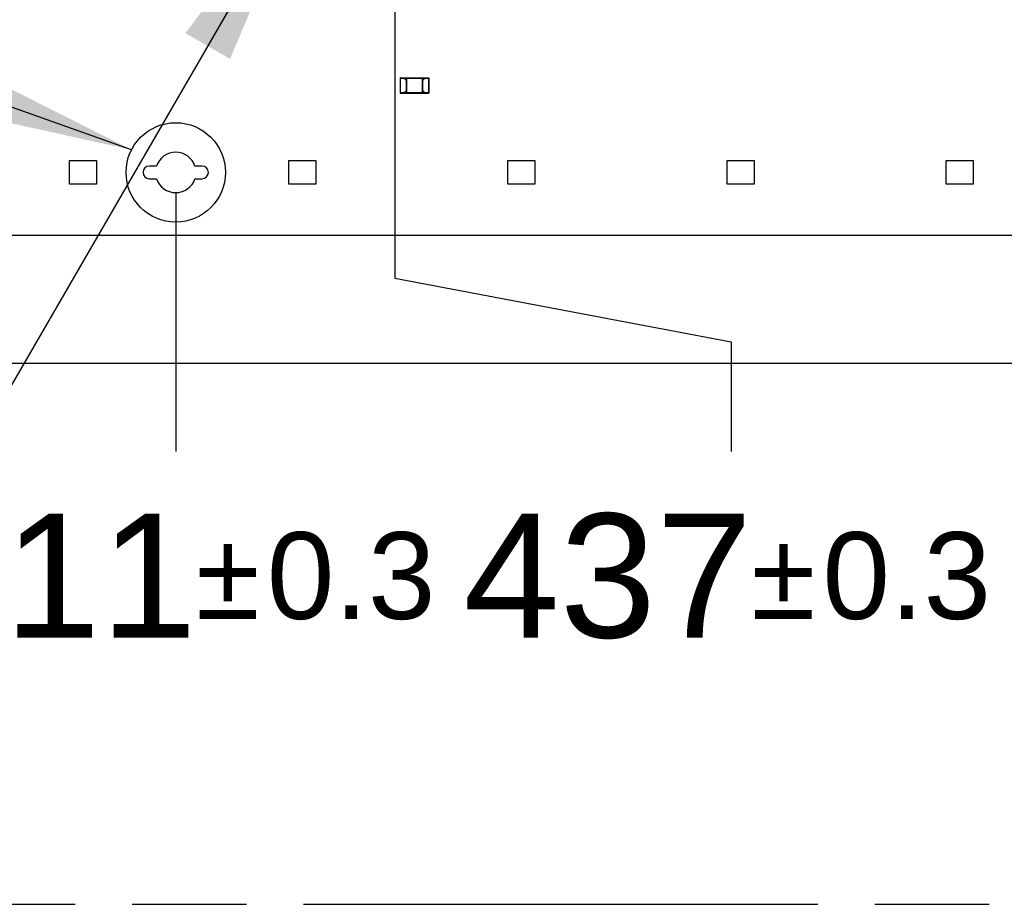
# Model space of a CAD drawing. Header units: millimetres. Extents: x 0 to 210, y 0 to 297.
# Tile 11 of 27: x 123 to 139, y 133 to 148. Entities that reach past the tile are written whole.
import ezdxf
from ezdxf.enums import TextEntityAlignment as Align

# ---------------------------------------------------------------- set-up
doc = ezdxf.new("R2010")
doc.units = ezdxf.units.MM
doc.header["$LTSCALE"] = 19.36
doc.linetypes.add('CENTER', pattern=[0.6, 0.375, -0.075, 0.075, -0.075])
doc.linetypes.add('PHANTOM', pattern=[0.8, 0.45, -0.05, 0.1, -0.05, 0.1, -0.05])
doc.layers.get('0').update_dxf_attribs({"linetype": 'CONTINUOUS'})
for name, color, linetype in [('DEFAULT_3', 7, 'PHANTOM'), ('Z_DIM_2D', 7, 'CONTINUOUS'), ('Z_NOTICE', 7, 'CONTINUOUS')]:
    doc.layers.add(name, color=color, linetype=linetype)
doc.styles.get("Standard").update_dxf_attribs({"font": 'txt', "width": 0.7})
doc.styles.add('TEXTSTYLE_3', font='helveticaneueltw1g-ltcn.otf')
doc.styles.add('TEXTSTYLE_4', font='gdt', dxfattribs={"width": 0.7})
doc.dimstyles.new('DIMSTYLE_5', dxfattribs={"dimtxt": 2.1, "dimasz": 3.5, "dimexe": 1.5, "dimexo": 0, "dimgap": 0.525, "dimtad": 0, "dimtih": 1, "dimtoh": 1, "dimdec": 3, "dimlfac": 7.000007, "dimdsep": 46, "dimtxsty": 'TEXTSTYLE_3', "dimblk": '_FILLED', "dimblk1": '_FILLED', "dimblk2": '_FILLED', "dimcen": 0.09, "dimclrt": 5, "dimadec": 3, "dimazin": 2, "dimtol": 1, "dimtp": 0.3, "dimtm": 0.3, "dimtfac": 1, "dimtdec": 3, "dimtofl": 0, "dimtmove": 0, "dimatfit": 3, "dimldrblk": '_FILLED', "dimfxl": 0, "dimtolj": 1, "dimarcsym": 0})
doc.dimstyles.new('DIMSTYLE_7', dxfattribs={"dimtxt": 2.1, "dimasz": 3.5, "dimexe": 1.5, "dimexo": 0, "dimgap": 0.525, "dimtad": 0, "dimtih": 1, "dimtoh": 1, "dimlfac": 7.000007, "dimdsep": 46, "dimtxsty": 'TEXTSTYLE_3', "dimblk": '_FILLED', "dimblk1": '_FILLED', "dimblk2": '_FILLED', "dimcen": 0.09, "dimclrt": 5, "dimazin": 2, "dimtol": 1, "dimtp": 0.3, "dimtm": 0.3, "dimtfac": 1, "dimtofl": 0, "dimtmove": 0, "dimatfit": 3, "dimldrblk": '_FILLED', "dimfxl": 0, "dimtolj": 1, "dimarcsym": 0})
doc.dimstyles.get("Standard").update_dxf_attribs({"dimtxt": 3.5, "dimasz": 3.5, "dimexe": 1.5, "dimexo": 0, "dimtad": 1, "dimdec": 3, "dimdsep": 46, "dimtxsty": 'Standard', "dimblk": '_FILLED', "dimblk1": '_FILLED', "dimblk2": '_FILLED', "dimcen": 0.09, "dimclrt": 5, "dimadec": 3, "dimazin": 2, "dimtol": 1, "dimtp": 0.001, "dimtm": 0.001, "dimtfac": 1, "dimtdec": 3, "dimtofl": 0, "dimtmove": 0, "dimatfit": 3, "dimldrblk": '_FILLED', "dimfxl": 0, "dimtolj": 1, "dimarcsym": 0})

# ---------------------------------------------------------------- blocks, each defined once
blk = doc.blocks.new('*D15')
at = {"layer": 'Z_DIM_2D', "color": 2, "linetype": 'Continuous', "transparency": 16777216}
blk.add_line((125.402, 144.732), (125.402, 140.347), dxfattribs=at)
at = {"layer": 'Z_DIM_2D', "color": 5, "linetype": 'Continuous', "transparency": 16777216}
for s, height, style, p in [('411', 2.1, 'TEXTSTYLE_3', (123.311, 137.197)), ('`', 1.47, 'TEXTSTYLE_4', (126.284, 137.512)), ('0.3', 1.47, 'TEXTSTYLE_3', (128.375, 137.512))]:
    blk.add_text(s, height=height, dxfattribs=dict(at, style=style)).set_placement(p, align=Align.CENTER)
blk = doc.blocks.new('_FILLED')
at = {"color": 0, "linetype": 'ByBlock'}
blk.add_solid([(0, 0), (-1, 0.125), (-1, -0.125)], dxfattribs=at)
blk = doc.blocks.new('_NONE')
blk = doc.blocks.new('*D16')
at = {"layer": 'Z_DIM_2D', "color": 2, "linetype": 'Continuous', "transparency": 16777216}
for p, q in [((129.117, 150.446), (129.117, 143.285)), ((129.117, 143.285), (134.817, 142.207)), ((134.817, 142.207), (134.817, 140.347))]:
    blk.add_line(p, q, dxfattribs=at)
at = {"layer": 'Z_DIM_2D', "color": 5, "linetype": 'Continuous', "transparency": 16777216}
for s, height, style, p in [('437', 2.1, 'TEXTSTYLE_3', (132.725, 137.197)), ('`', 1.47, 'TEXTSTYLE_4', (135.698, 137.512)), ('0.3', 1.47, 'TEXTSTYLE_3', (137.79, 137.512))]:
    blk.add_text(s, height=height, dxfattribs=dict(at, style=style)).set_placement(p, align=Align.CENTER)
blk = doc.blocks.new('*D17')
at = {"layer": 'Z_DIM_2D', "color": 2, "linetype": 'Continuous', "transparency": 16777216}
for p, q in [((140.545, 147.589), (140.545, 143.014)), ((140.545, 143.014), (144.826, 142.394)), ((144.826, 142.394), (144.826, 140.347))]:
    blk.add_line(p, q, dxfattribs=at)
at = {"layer": 'Z_DIM_2D', "color": 5, "linetype": 'Continuous', "transparency": 16777216}
for s, height, style, p in [('517', 2.1, 'TEXTSTYLE_3', (142.735, 137.197)), ('`', 1.47, 'TEXTSTYLE_4', (145.708, 137.512)), ('0.3', 1.47, 'TEXTSTYLE_3', (147.799, 137.512))]:
    blk.add_text(s, height=height, dxfattribs=dict(at, style=style)).set_placement(p, align=Align.CENTER)

msp = doc.modelspace()

# ---------------------------------------------------------------- linework, layer by layer
at = {"color": 9, "linetype": 'Continuous'}
for p, q in [((129.20587, 146.67221), (129.28909, 146.67221)), ((129.20837, 146.41757), (129.20837, 146.67471)), ((129.28909, 146.67221), (129.28909, 146.6465)), ((129.31552, 146.67221), (129.58195, 146.67221)), ((129.31552, 146.42007), (129.31552, 146.67221)), ((129.58195, 146.67221), (129.58195, 146.42007)), ((129.60837, 146.67221), (129.69159, 146.67221)), ((129.60837, 146.6465), (129.60837, 146.67221)), ((129.68909, 146.67471), (129.68909, 146.41757)), ((129.28909, 146.6465), (129.31052, 146.6465)), ((129.31052, 146.6465), (129.31052, 146.44578)), ((129.58695, 146.6465), (129.60837, 146.6465)), ((129.58695, 146.44578), (129.58695, 146.6465)), ((129.28909, 146.42007), (129.20587, 146.42007)), ((129.31052, 146.44578), (129.28909, 146.44578)), ((129.28909, 146.44578), (129.28909, 146.42007)), ((129.58195, 146.42007), (129.31552, 146.42007)), ((129.60837, 146.44578), (129.58695, 146.44578)), ((129.60837, 146.42007), (129.60837, 146.44578)), ((129.69159, 146.42007), (129.60837, 146.42007))]:
    msp.add_line(p, q, dxfattribs=at)
at = {"color": 7, "linetype": 'Continuous'}
for p, q in [((129.20587, 146.67221), (129.20587, 146.42007)), ((129.20837, 146.67471), (129.68909, 146.67471)), ((129.29159, 146.67471), (129.28909, 146.67221)), ((129.29159, 146.649), (129.29159, 146.67471)), ((129.31302, 146.67471), (129.31552, 146.67221)), ((129.31302, 146.67471), (129.31302, 146.41757)), ((129.58445, 146.67471), (129.58195, 146.67221)), ((129.58367, 146.67386), (129.58288, 146.67313)), ((129.58445, 146.41757), (129.58445, 146.67471)), ((129.60587, 146.67471), (129.60837, 146.67221)), ((129.60587, 146.67471), (129.60587, 146.649)), ((129.60672, 146.67394), (129.60745, 146.67315)), ((129.69159, 146.42007), (129.69159, 146.67221)), ((129.29159, 146.649), (129.28909, 146.6465)), ((129.28999, 146.64742), (129.28956, 146.64697)), ((129.29074, 146.64822), (129.28999, 146.64742)), ((129.31302, 146.649), (129.29159, 146.649)), ((129.31302, 146.649), (129.31052, 146.6465)), ((129.60587, 146.649), (129.58445, 146.649)), ((129.58445, 146.649), (129.58695, 146.6465)), ((129.60587, 146.649), (129.60837, 146.6465)), ((129.20837, 146.41757), (129.68909, 146.41757)), ((129.29159, 146.44328), (129.28909, 146.44578)), ((129.29159, 146.41757), (129.28909, 146.42007)), ((129.29074, 146.41834), (129.29001, 146.41913)), ((129.29159, 146.44328), (129.31302, 146.44328)), ((129.29159, 146.41757), (129.29159, 146.44328)), ((129.31302, 146.44328), (129.31052, 146.44578)), ((129.31302, 146.41757), (129.31552, 146.42007)), ((129.58445, 146.41757), (129.58195, 146.42007)), ((129.58445, 146.44328), (129.58695, 146.44578)), ((129.58445, 146.44328), (129.60587, 146.44328)), ((129.60587, 146.44328), (129.60837, 146.44578)), ((129.60587, 146.44328), (129.60587, 146.41757)), ((129.60587, 146.41757), (129.60837, 146.42007)), ((123.60231, 145.27471), (124.05945, 145.27471)), ((123.60231, 144.87471), (123.60231, 145.27471)), ((124.05945, 145.27471), (124.05945, 144.87471)), ((125.07662, 145.18185), (124.95588, 145.18185)), ((125.84874, 145.18185), (125.72799, 145.18185)), ((127.31659, 145.27471), (127.77373, 145.27471)), ((127.31659, 144.87471), (127.31659, 145.27471)), ((127.77373, 145.27471), (127.77373, 144.87471)), ((131.03087, 145.27471), (131.48802, 145.27471)), ((131.03087, 144.87471), (131.03087, 145.27471)), ((131.48802, 145.27471), (131.48802, 144.87471)), ((134.74515, 145.27471), (135.2023, 145.27471)), ((134.74515, 144.87471), (134.74515, 145.27471)), ((135.2023, 145.27471), (135.2023, 144.87471)), ((138.45944, 145.27471), (138.91658, 145.27471)), ((138.45944, 144.87471), (138.45944, 145.27471)), ((138.91658, 145.27471), (138.91658, 144.87471)), ((124.05945, 144.87471), (123.60231, 144.87471)), ((124.95588, 144.96757), (125.07662, 144.96757)), ((125.72799, 144.96757), (125.84874, 144.96757)), ((127.77373, 144.87471), (127.31659, 144.87471)), ((131.48802, 144.87471), (131.03087, 144.87471)), ((135.2023, 144.87471), (134.74515, 144.87471)), ((138.91658, 144.87471), (138.45944, 144.87471)), ((147.54514, 144.00328), (66.68808, 144.00328))]:
    msp.add_line(p, q, dxfattribs=at)
for points in [[(129.29081, 146.67386), (129.29002, 146.67312), (129.28956, 146.67268)], [(129.29159, 146.67471), (129.29153, 146.6746), (129.29137, 146.67442), (129.29112, 146.67417)], [(129.31302, 146.67471), (129.31313, 146.67465), (129.3133, 146.67449), (129.31356, 146.67424)], [(129.31387, 146.67393), (129.31461, 146.67314), (129.31504, 146.67268)], [(129.58288, 146.67313), (129.58243, 146.67269), (129.58195, 146.67221)], [(129.58445, 146.67471), (129.58439, 146.6746), (129.58422, 146.67442), (129.58398, 146.67417)], [(129.60587, 146.67471), (129.60599, 146.67465), (129.60617, 146.67449), (129.60642, 146.67424)], [(129.60745, 146.67315), (129.60789, 146.67269), (129.60837, 146.67221)], [(129.29159, 146.649), (129.29148, 146.64894), (129.2913, 146.64877), (129.29105, 146.64853)], [(129.60587, 146.649), (129.60593, 146.64888), (129.6061, 146.6487), (129.60634, 146.64845)], [(129.60665, 146.64815), (129.60744, 146.64742), (129.60789, 146.64698), (129.60837, 146.6465)], [(129.29082, 146.44413), (129.29003, 146.44486), (129.28957, 146.4453), (129.28909, 146.44578)], [(129.29001, 146.41913), (129.28957, 146.41959), (129.28909, 146.42007)], [(129.29159, 146.41757), (129.29148, 146.41763), (129.2913, 146.41779), (129.29105, 146.41803)], [(129.29159, 146.44328), (129.29153, 146.4434), (129.29136, 146.44357), (129.29112, 146.44382)], [(129.31302, 146.41757), (129.31308, 146.41768), (129.31324, 146.41785), (129.31348, 146.41811)], [(129.31379, 146.41842), (129.31459, 146.41916), (129.31505, 146.41959)], [(129.5836, 146.41834), (129.58285, 146.41914), (129.58242, 146.4196)], [(129.58445, 146.41757), (129.58434, 146.41763), (129.58416, 146.41779), (129.58391, 146.41803)], [(129.60587, 146.44328), (129.60599, 146.44334), (129.60617, 146.44351), (129.60642, 146.44375)], [(129.60587, 146.41757), (129.60593, 146.41768), (129.6061, 146.41785), (129.60634, 146.41811)], [(129.60665, 146.41842), (129.60745, 146.41916), (129.6079, 146.41959)], [(129.60672, 146.44405), (129.60745, 146.44484), (129.60789, 146.4453), (129.60837, 146.44578)]]:
    msp.add_lwpolyline(points, dxfattribs=at)
at = {"color": 7, "linetype": 'CENTER'}
msp.add_circle((125.40231, 145.07471), 0.8412, dxfattribs=at)
at = {"color": 7, "linetype": 'Continuous'}
for centre, radius, start, end in [((129.20837, 146.67221), 0.0025, 90, 180), ((129.68909, 146.67221), 0.0025, 0, 90), ((129.20837, 146.42007), 0.0025, 180, 270), ((129.68909, 146.42007), 0.0025, 270, 360), ((125.40231, 145.07471), 0.34286, 18.209894, 161.790106), ((124.95588, 145.07471), 0.10714, 90, 270), ((125.84874, 145.07471), 0.10714, 270, 90), ((125.40231, 145.07471), 0.34286, 198.209894, 341.790106)]:
    msp.add_arc(centre, radius, start, end, dxfattribs=at)
at = {"layer": 'DEFAULT_3', "color": 91, "linetype": 'PHANTOM', "true_color": 0x80ff80}
msp.add_line((50.12864, 132.68), (150.12864, 132.68), dxfattribs=at)
at = {"layer": 'Z_DIM_2D', "color": 2, "linetype": 'Continuous'}
msp.add_line((66.68808, 141.84653), (144.82625, 141.84653), dxfattribs=at)

# ---------------------------------------------------------------- dimensions: what is measured, and where the dimension line sits
for feature_location, offset, origin, dimstyle, picture, middle in [((129.11659, 150.44614), (5.69998, -10.09961), (66.68808, 150.44614), 'DIMSTYLE_5', '*D16', (134.81657, 138.24653)), ((140.54497, 147.58899), (4.28128, -7.24247), (66.68808, 147.58899), 'DIMSTYLE_7', '*D17', (144.82625, 138.24653)), ((125.40231, 144.73185), (0, -4.38533), (66.68808, 144.73185), 'DIMSTYLE_5', '*D15', (125.40231, 138.24653))]:
    dim = msp.add_ordinate_dim(feature_location=feature_location, offset=offset, dtype=1, origin=origin, dimstyle=dimstyle, override={"dimblk1": 'NONE', "dimsah": 1}, dxfattribs=at)
    dim.commit()
    dim.dimension.update_dxf_attribs({"geometry": picture, "text_midpoint": middle})

# ---------------------------------------------------------------- leaders
at = {"layer": 'Z_NOTICE', "color": 2, "linetype": 'Continuous'}
for points in [[(124.65283, 145.45667), (83.63704, 160.05225), (82.2853, 160.05225)], [(127.69855, 150.24299), (118.65934, 134.6416), (116.7217, 134.6416)]]:
    msp.add_leader(points, dimstyle='Standard', override={"dimtad": 0}, dxfattribs=at)

doc.saveas('drawing.dxf')
